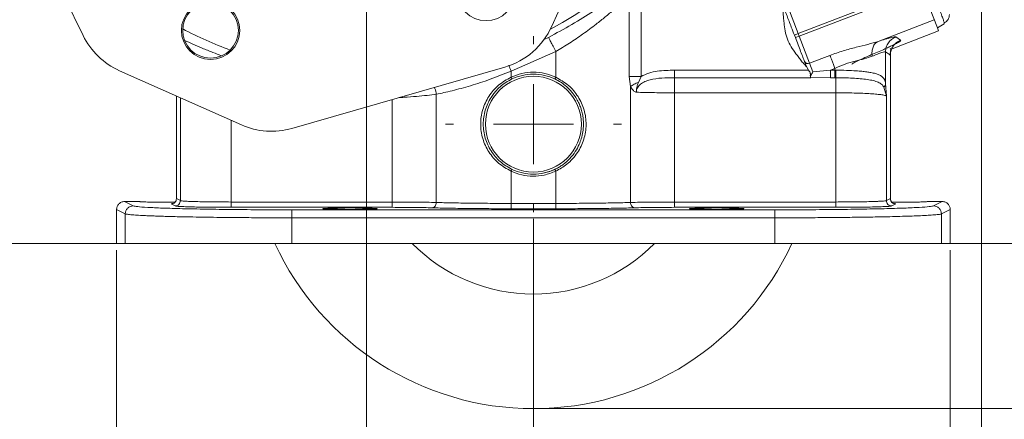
# Model space of a CAD drawing. Header units: inches. Extents: x 0.3 to 33.9, y 0.2 to 21.7.
# Tile 3 of 25: x 4 to 11.4, y 4.9 to 7.9. Entities that reach past the tile are written whole.
import ezdxf

# ---------------------------------------------------------------- set-up
doc = ezdxf.new("R2010")
doc.units = ezdxf.units.IN
doc.header["$MEASUREMENT"] = 0
doc.header["$PDSIZE"] = -1
doc.layers.add('SLD-0', color=7, linetype='Continuous', lineweight=15)
doc.styles.add('SLDTEXTSTYLE0', font='TXT', dxfattribs={"width": 0.75})
doc.dimstyles.new('SLDDIMSTYLE0', dxfattribs={"dimtxt": 0.25, "dimasz": 0.13, "dimexe": 0, "dimexo": 0.0625, "dimgap": 0.0625, "dimtad": 0, "dimtih": 1, "dimtoh": 1, "dimdec": 4, "dimrnd": 1e-09, "dimzin": 12, "dimdsep": 46, "dimtxsty": 'SLDTEXTSTYLE0', "dimsah": 1, "dimcen": 0.09, "dimadec": 0, "dimazin": 3, "dimtfac": 1, "dimtdec": 4, "dimtofl": 0, "dimtmove": 0, "dimatfit": 3, "dimfxl": 1, "dimfrac": 2, "dimtolj": 1, "dimtzin": 12, "dimarcsym": 0})
doc.dimstyles.new('SLDDIMSTYLE1', dxfattribs={"dimtxt": 0.25, "dimasz": 0.13, "dimexe": 0, "dimexo": 0.0625, "dimgap": 0.0625, "dimtad": 0, "dimtih": 1, "dimtoh": 1, "dimdec": 4, "dimrnd": 1e-09, "dimzin": 12, "dimdsep": 46, "dimtxsty": 'SLDTEXTSTYLE0', "dimsah": 1, "dimcen": 0.09, "dimadec": 0, "dimazin": 3, "dimtfac": 1, "dimtdec": 4, "dimtmove": 0, "dimatfit": 0, "dimfxl": 1, "dimfrac": 2, "dimtolj": 1, "dimtzin": 12, "dimarcsym": 0})

# ---------------------------------------------------------------- blocks, each defined once
blk = doc.blocks.new('*D10')
at = {"layer": 'SLD-0'}
for p, q in [((3.5638, 10.3853), (3.5638, 2.0898)), ((7.8938, 6.3962), (7.8938, 2.0898)), ((3.5638, 2.2148), (5.1101, 2.2148)), ((5.2497, 2.2516), (5.1989, 2.2516)), ((5.1989, 2.2516), (5.1989, 1.8547)), ((6.2079, 2.2516), (6.2587, 2.2516)), ((6.2587, 2.2516), (6.2587, 1.8547)), ((7.8938, 2.2148), (6.3475, 2.2148)), ((5.1989, 1.8547), (5.2497, 1.8547)), ((6.2587, 1.8547), (6.2079, 1.8547))]:
    blk.add_line(p, q, dxfattribs=at)
for points in [[(3.5638, 2.2148), (3.6938, 2.1948), (3.6938, 2.2348)], [(7.8938, 2.2148), (7.7638, 2.2348), (7.7638, 2.1948)]]:
    blk.add_solid(points, dxfattribs=at)
at = {"layer": 'SLD-0', "char_height": 0.25, "attachment_point": 1, "style": 'SLDTEXTSTYLE0'}
for s, insert in [('4.33', (5.3039, 2.6247, 0.0039)), ('110.0', (5.3131, 2.177, 0.0039))]:
    blk.add_mtext(s, dxfattribs=dict(at, insert=insert))
blk = doc.blocks.new('*D11')
at = {"layer": 'SLD-0'}
for p, q in [((7.4074, 13.8186), (15.3256, 13.8186)), ((15.2006, 13.8186), (15.2006, 9.8055)), ((14.7215, 9.4315), (14.6707, 9.4315)), ((14.6707, 9.4315), (14.6707, 9.0346)), ((15.6797, 9.4315), (15.7305, 9.4315)), ((15.7305, 9.4315), (15.7305, 9.0346)), ((14.6707, 9.0346), (14.7215, 9.0346)), ((15.7305, 9.0346), (15.6797, 9.0346)), ((15.2006, 4.9707), (15.2006, 8.9838)), ((7.9438, 4.9707), (15.3256, 4.9707))]:
    blk.add_line(p, q, dxfattribs=at)
for points in [[(15.2006, 13.8186), (15.1806, 13.6886), (15.2206, 13.6886)], [(15.2006, 4.9707), (15.2206, 5.1007), (15.1806, 5.1007)]]:
    blk.add_solid(points, dxfattribs=at)
at = {"layer": 'SLD-0', "char_height": 0.25, "attachment_point": 1, "style": 'SLDTEXTSTYLE0'}
for s, insert in [('8.85', (14.7758, 9.8045, 0.0039)), ('224.7', (14.785, 9.3568, 0.0039))]:
    blk.add_mtext(s, dxfattribs=dict(at, insert=insert))
blk = doc.blocks.new('*D12')
at = {"layer": 'SLD-0'}
for p, q in [((7.4074, 13.8186), (13.4358, 13.8186)), ((13.3108, 13.8186), (13.3108, 10.4255)), ((12.8317, 10.0515), (12.781, 10.0515)), ((12.781, 10.0515), (12.781, 9.6546)), ((13.7899, 10.0515), (13.8407, 10.0515)), ((13.8407, 10.0515), (13.8407, 9.6546)), ((12.781, 9.6546), (12.8317, 9.6546)), ((13.3108, 6.2107), (13.3108, 9.6038)), ((13.8407, 9.6546), (13.7899, 9.6546)), ((11.003, 6.2107), (13.4358, 6.2107))]:
    blk.add_line(p, q, dxfattribs=at)
for points in [[(13.3108, 13.8186), (13.2908, 13.6886), (13.3308, 13.6886)], [(13.3108, 6.2107), (13.3308, 6.3407), (13.2908, 6.3407)]]:
    blk.add_solid(points, dxfattribs=at)
at = {"layer": 'SLD-0', "char_height": 0.25, "attachment_point": 1, "style": 'SLDTEXTSTYLE0'}
for s, insert in [('7.61', (12.886, 10.4245, 0.0039)), ('193.2', (12.8952, 9.9768, 0.0039))]:
    blk.add_mtext(s, dxfattribs=dict(at, insert=insert))
blk = doc.blocks.new('*D13')
at = {"layer": 'SLD-0'}
for p, q in [((11.252, 8.0773), (11.252, 2.0898)), ((7.8938, 6.3962), (7.8938, 2.0898)), ((7.8938, 2.2148), (9.0465, 2.2148)), ((9.1861, 2.2516), (9.1354, 2.2516)), ((9.1354, 2.2516), (9.1354, 1.8547)), ((9.9596, 2.2516), (10.0104, 2.2516)), ((10.0104, 2.2516), (10.0104, 1.8547)), ((11.252, 2.2148), (10.0992, 2.2148)), ((9.1354, 1.8547), (9.1861, 1.8547)), ((10.0104, 1.8547), (9.9596, 1.8547))]:
    blk.add_line(p, q, dxfattribs=at)
for points in [[(7.8938, 2.2148), (8.0238, 2.1948), (8.0238, 2.2348)], [(11.252, 2.2148), (11.122, 2.2348), (11.122, 2.1948)]]:
    blk.add_solid(points, dxfattribs=at)
at = {"layer": 'SLD-0', "char_height": 0.25, "attachment_point": 1, "style": 'SLDTEXTSTYLE0'}
for s, insert in [('3.36', (9.1481, 2.6247, -0.972)), ('85.3', (9.2496, 2.177, -0.972))]:
    blk.add_mtext(s, dxfattribs=dict(at, insert=insert))
blk = doc.blocks.new('*D14')
at = {"layer": 'SLD-0'}
for p, q in [((7.8938, 6.3962), (7.8938, 3.2709)), ((4.7688, 6.1607), (4.7688, 3.2709)), ((4.7688, 3.3959), (5.8049, 3.3959)), ((5.9445, 3.4327), (5.8938, 3.4327)), ((5.8938, 3.4327), (5.8938, 3.0358)), ((6.718, 3.4327), (6.7688, 3.4327)), ((6.7688, 3.4327), (6.7688, 3.0358)), ((7.8938, 3.3959), (6.8576, 3.3959)), ((5.8938, 3.0358), (5.9445, 3.0358)), ((6.7688, 3.0358), (6.718, 3.0358))]:
    blk.add_line(p, q, dxfattribs=at)
for points in [[(4.7688, 3.3959), (4.8988, 3.3759), (4.8988, 3.4159)], [(7.8938, 3.3959), (7.7638, 3.4159), (7.7638, 3.3759)]]:
    blk.add_solid(points, dxfattribs=at)
at = {"layer": 'SLD-0', "char_height": 0.25, "attachment_point": 1, "style": 'SLDTEXTSTYLE0'}
for s, insert in [('3.13', (5.9064, 3.8058, -0.972)), ('79.4', (6.008, 3.3581, -0.972))]:
    blk.add_mtext(s, dxfattribs=dict(at, insert=insert))
blk = doc.blocks.new('*D15')
at = {"layer": 'SLD-0'}
for p, q in [((7.8938, 6.3962), (7.8938, 3.2709)), ((11.0188, 6.1607), (11.0188, 3.2709)), ((7.8938, 3.3959), (8.9299, 3.3959)), ((9.0695, 3.4327), (9.0188, 3.4327)), ((9.0188, 3.4327), (9.0188, 3.0358)), ((9.843, 3.4327), (9.8938, 3.4327)), ((9.8938, 3.4327), (9.8938, 3.0358)), ((11.0188, 3.3959), (9.9826, 3.3959)), ((9.0188, 3.0358), (9.0695, 3.0358)), ((9.8938, 3.0358), (9.843, 3.0358))]:
    blk.add_line(p, q, dxfattribs=at)
for points in [[(7.8938, 3.3959), (8.0238, 3.3759), (8.0238, 3.4159)], [(11.0188, 3.3959), (10.8888, 3.4159), (10.8888, 3.3759)]]:
    blk.add_solid(points, dxfattribs=at)
at = {"layer": 'SLD-0', "char_height": 0.25, "attachment_point": 1, "style": 'SLDTEXTSTYLE0'}
for s, insert in [('3.13', (9.0314, 3.8058, -0.972)), ('79.4', (9.133, 3.3581, -0.972))]:
    blk.add_mtext(s, dxfattribs=dict(at, insert=insert))
blk = doc.blocks.new('*D16')
at = {"layer": 'SLD-0'}
for p, q in [((6.6438, 9.3716), (6.6438, 4.2158)), ((7.8938, 6.3962), (7.8938, 4.2158)), ((6.882, 4.3776), (6.8313, 4.3776)), ((6.8313, 4.3776), (6.8313, 3.9807)), ((7.6555, 4.3776), (7.7063, 4.3776)), ((7.7063, 4.3776), (7.7063, 3.9807)), ((6.6438, 4.3408), (6.3938, 4.3408)), ((7.8938, 4.3408), (8.1438, 4.3408)), ((6.8313, 3.9807), (6.882, 3.9807)), ((7.7063, 3.9807), (7.6555, 3.9807))]:
    blk.add_line(p, q, dxfattribs=at)
for points in [[(6.6438, 4.3408), (6.5138, 4.3608), (6.5138, 4.3208)], [(7.8938, 4.3408), (8.0238, 4.3208), (8.0238, 4.3608)]]:
    blk.add_solid(points, dxfattribs=at)
at = {"layer": 'SLD-0', "char_height": 0.25, "attachment_point": 1, "style": 'SLDTEXTSTYLE0'}
for s, insert in [('1.25', (6.8439, 4.7507, -0.972)), ('31.8', (6.9455, 4.303, -0.972))]:
    blk.add_mtext(s, dxfattribs=dict(at, insert=insert))
blk = doc.blocks.new('*D17')
at = {"layer": 'SLD-0'}
for p, q in [((5.58, 10.4353), (2.1002, 10.4353)), ((2.2252, 10.4353), (2.2252, 8.7339)), ((1.7461, 8.3598), (1.6953, 8.3598)), ((1.6953, 8.3598), (1.6953, 7.963)), ((2.7043, 8.3598), (2.7551, 8.3598)), ((2.7551, 8.3598), (2.7551, 7.963)), ((1.6953, 7.963), (1.7461, 7.963)), ((2.2252, 6.2107), (2.2252, 7.9122)), ((2.7551, 7.963), (2.7043, 7.963)), ((4.7846, 6.2107), (2.1002, 6.2107))]:
    blk.add_line(p, q, dxfattribs=at)
for points in [[(2.2252, 10.4353), (2.2052, 10.3053), (2.2452, 10.3053)], [(2.2252, 6.2107), (2.2452, 6.3407), (2.2052, 6.3407)]]:
    blk.add_solid(points, dxfattribs=at)
at = {"layer": 'SLD-0', "char_height": 0.25, "attachment_point": 1, "style": 'SLDTEXTSTYLE0'}
for s, insert in [('4.22', (1.8004, 8.7329, -0.972)), ('107.3', (1.8096, 8.2852, -0.972))]:
    blk.add_mtext(s, dxfattribs=dict(at, insert=insert))
blk = doc.blocks.new('SW_CENTERMARKSYMBOL_1')
at = {"layer": 'SLD-0', "color": 0}
for p, q in [((0, 0.6), (0, 0.6595)), ((0, 0), (0, 0.3)), ((-0.6, 0), (-0.6595, 0)), ((0, 0), (-0.3, 0)), ((0, 0), (0, -0.3)), ((0, 0), (0.3, 0)), ((0.6, 0), (0.6595, 0)), ((0, -0.6), (0, -0.6595))]:
    blk.add_line(p, q, dxfattribs=at)

msp = doc.modelspace()

# ---------------------------------------------------------------- linework, layer by layer
at = {"color": 7, "linetype": 'Continuous', "lineweight": 15}
for p, q in [((4.51848, 7.77131), (3.79404, 9.26563)), ((8.67607, 9.28708), (8.03146, 7.84071)), ((10.80972, 8.12137), (9.88548, 7.76658)), ((8.6126, 7.46282), (8.6126, 8.06984)), ((8.70079, 7.46282), (8.70079, 8.06984)), ((10.92224, 7.82823), (10.81143, 8.11692)), ((9.80001, 7.98923), (9.87828, 7.78532)), ((10.48511, 8.01826), (9.87828, 7.78532)), ((10.89919, 7.88829), (10.47855, 7.72682)), ((10.92224, 7.82823), (10.9735, 7.85903)), ((10.92224, 7.82823), (10.93118, 7.80497)), ((10.97346, 7.86528), (10.9735, 7.85903)), ((9.85028, 7.77457), (9.87828, 7.78532)), ((9.85028, 7.77457), (9.85747, 7.75583)), ((9.88548, 7.76658), (9.85747, 7.75583)), ((9.87828, 7.78532), (9.88548, 7.76658)), ((9.88548, 7.76658), (9.96375, 7.56267)), ((10.93118, 7.80497), (10.57205, 7.66711)), ((10.61067, 7.75996), (10.64666, 7.73522)), ((7.72613, 7.50376), (8.06141, 7.65038)), ((8.06141, 7.65038), (8.06141, 7.45841)), ((9.96375, 7.56267), (10.11672, 7.62139)), ((10.53378, 7.64808), (10.53378, 7.41148)), ((10.53378, 7.64808), (10.56977, 7.62334)), ((10.56977, 7.62334), (10.56977, 6.54676)), ((10.57029, 6.54671), (10.57029, 7.62377)), ((7.67919, 7.53411), (6.08361, 7.07376)), ((9.93962, 7.53896), (9.94013, 7.53774)), ((9.94013, 7.53774), (9.9559, 7.51086)), ((9.94058, 7.53932), (9.94105, 7.53811)), ((9.94105, 7.53811), (9.9566, 7.51139)), ((9.96375, 7.56267), (9.98889, 7.49719)), ((5.70472, 7.10002), (4.79132, 7.5071)), ((7.72613, 7.45841), (7.72613, 7.50376)), ((7.73257, 7.44486), (7.72614, 7.45841)), ((8.06141, 7.45841), (8.05497, 7.44486)), ((8.6223, 7.38876), (8.6126, 7.46282)), ((8.70079, 7.46282), (8.68069, 7.41939)), ((9.9559, 7.51086), (8.95136, 7.51086)), ((9.97081, 7.45866), (9.97251, 7.45429)), ((9.97174, 7.45814), (9.97195, 7.45759)), ((9.97195, 7.45759), (9.97234, 7.45659)), ((9.97234, 7.45659), (9.97245, 7.45623)), ((9.97247, 7.45623), (10.12134, 7.45429)), ((9.98889, 7.49719), (10.12134, 7.51086)), ((10.12134, 7.51086), (10.1543, 7.52351)), ((10.1543, 7.51086), (10.12134, 7.51086)), ((10.1543, 7.52351), (10.1543, 7.51086)), ((10.16177, 7.51084), (10.1543, 7.51086)), ((8.6223, 6.51798), (8.6223, 7.38876)), ((9.97251, 7.45429), (8.95136, 7.45429)), ((10.12134, 7.45429), (10.1543, 7.45429)), ((10.16059, 7.45428), (10.1543, 7.45429)), ((10.52137, 7.38289), (10.54007, 7.31632)), ((10.53378, 7.41148), (10.54007, 7.31632)), ((5.21726, 7.31727), (5.21726, 6.54667)), ((7.16525, 6.51798), (7.16525, 7.32998)), ((8.95136, 6.5215), (8.95136, 7.34116)), ((8.95136, 7.34116), (10.16059, 7.34116)), ((10.16059, 7.34116), (10.16059, 6.5215)), ((10.54007, 7.31632), (10.54007, 6.53192)), ((7.72613, 6.51102), (7.72613, 6.75304)), ((7.72614, 6.75304), (7.73257, 6.76658)), ((8.06141, 6.75304), (8.05497, 6.76658)), ((8.06141, 6.75304), (8.06141, 6.51102)), ((4.82877, 6.52522), (4.89448, 6.49238)), ((4.82877, 6.52522), (4.94027, 6.52522)), ((4.94027, 6.52522), (4.95332, 6.52342)), ((5.20754, 6.49193), (5.17783, 6.50678)), ((5.21778, 6.54676), (5.24748, 6.53192)), ((5.62696, 6.5215), (6.83619, 6.5215)), ((7.72613, 6.51102), (8.06141, 6.51102)), ((8.95136, 6.5215), (10.16059, 6.5215)), ((10.54007, 6.53192), (10.56977, 6.54676)), ((10.57029, 6.54668), (10.57029, 6.54671)), ((10.60972, 6.50678), (10.58001, 6.49193)), ((10.84727, 6.52522), (10.95877, 6.52522)), ((10.89306, 6.49238), (10.95877, 6.52522)), ((4.76877, 6.46528), (4.83457, 6.4324)), ((4.76877, 6.21072), (4.76877, 6.46528)), ((4.83457, 6.4324), (4.83457, 6.21072)), ((6.83619, 6.48151), (5.62696, 6.48151)), ((6.08285, 6.46285), (9.70469, 6.46285)), ((8.06141, 6.47104), (7.72613, 6.47104)), ((10.16059, 6.48151), (8.95136, 6.48151)), ((11.01877, 6.46528), (10.95298, 6.4324)), ((10.95298, 6.4324), (10.95298, 6.21072)), ((11.01877, 6.21072), (11.01877, 6.46528)), ((9.70469, 6.40287), (6.08285, 6.40287)), ((6.08285, 6.40287), (6.08285, 6.21072)), ((9.70469, 6.40287), (9.70469, 6.21072)), ((4.76877, 6.21072), (4.83457, 6.21072)), ((4.83457, 6.21072), (6.08285, 6.21072)), ((6.08285, 6.21072), (9.70469, 6.21072)), ((9.70469, 6.21072), (10.95298, 6.21072)), ((10.95298, 6.21072), (11.01877, 6.21072))]:
    msp.add_line(p, q, dxfattribs=at)
at = {"color": 8, "linetype": 'Continuous', "lineweight": 15}
for p, q in [((7.97354, 7.74049), (8.00701, 7.75726)), ((10.42386, 7.62484), (10.41332, 7.61736)), ((5.21778, 6.54676), (5.21778, 7.31704)), ((5.24748, 6.53192), (5.24748, 7.3038)), ((6.83619, 7.29089), (6.83619, 6.5215)), ((5.62696, 6.5215), (5.62696, 7.13467))]:
    msp.add_line(p, q, dxfattribs=at)
at = {"color": 7, "linetype": 'Continuous', "lineweight": 15, "flags": 128}
msp.add_lwpolyline([(7.96352, 6.73676), (8.0222, 6.75287), (8.07775, 6.77838)], dxfattribs=at)
at = {"color": 7, "linetype": 'Continuous', "lineweight": 15}
for centre, radius in [((7.53882, 8.10104), 0.2185), ((5.47342, 7.80932), 0.2185), ((5.47342, 7.80932), 0.2085), ((7.89377, 7.10572), 0.3595)]:
    msp.add_circle(centre, radius, dxfattribs=at)
at = {"color": 8, "linetype": 'Continuous', "lineweight": 15}
for start, end in [(297.777832, 0), (242.204807, 249.752369)]:
    msp.add_arc((6.64377, 10.43532), 2.95632, start, end, dxfattribs=at)
at = {"color": 7, "linetype": 'Continuous', "lineweight": 15}
for centre, radius, start, end in [((7.5257, 8.06612), 0.55371, 286.093386, 335.978588), ((5.01673, 8.01285), 0.55371, 205.863791, 245.978588), ((9.95197, 7.5884), 0.0283, 205.117058, 294.596291), ((5.93012, 7.60578), 0.55371, 245.978588, 286.093386), ((7.89377, 7.10572), 2.135, 204.784327, 270), ((7.89377, 7.10572), 1.2755, 224.562398, 270), ((7.89377, 7.10572), 1.2755, 270, 315.437602), ((7.89377, 7.10572), 2.135, 270, 335.215673)]:
    msp.add_arc(centre, radius, start, end, dxfattribs=at)
for points, knots in [([(8.00701, 7.75726), (8.06593, 7.78856), (8.18393, 7.85124), (8.34738, 7.95474), (8.49736, 8.06058), (8.58046, 8.12704), (8.62209, 8.16034)], [0, 0, 0, 0, 0.2486008, 0.4977993, 0.7483564, 1, 1, 1, 1]), ([(8.06141, 7.65038), (8.09596, 7.67136), (8.16495, 7.71325), (8.26641, 7.78255), (8.35563, 7.84858), (8.43303, 7.91037), (8.49742, 7.96482), (8.55796, 8.01854), (8.59443, 8.05278), (8.6126, 8.06984)], [0, 0, 0, 0, 0.1620415, 0.3236402, 0.4991122, 0.624439, 0.7500882, 0.8754622, 1, 1, 1, 1]), ([(9.76622, 7.99073), (9.76595, 7.97911), (9.76542, 7.95644), (9.76673, 7.92438), (9.77008, 7.89502), (9.7734, 7.85575), (9.7795, 7.80468), (9.79566, 7.74272), (9.82518, 7.6859), (9.85629, 7.64167), (9.88323, 7.60666), (9.89953, 7.58257), (9.91449, 7.56436), (9.92998, 7.55453), (9.93642, 7.54413), (9.93962, 7.53896)], [0, 0, 0, 0, 0.0696248, 0.135872, 0.1920294, 0.2466448, 0.3720298, 0.4999181, 0.6277969, 0.7531801, 0.8237003, 0.8923513, 0.9276181, 0.9640204, 1, 1, 1, 1]), ([(9.78139, 7.95401), (9.78571, 7.94277), (9.79353, 7.92239), (9.80998, 7.87954), (9.82856, 7.83115), (9.84254, 7.79471), (9.85028, 7.77457)], [0, 0, 0, 0, 0.2756564, 0.5000015, 0.7235564, 1, 1, 1, 1]), ([(10.97353, 7.86513), (10.97923, 7.86838), (10.99062, 7.87487), (11.00296, 7.89029), (11.01112, 7.90867), (11.01189, 7.9226), (11.01228, 7.92953)], [0, 0, 0, 0, 0.2526516, 0.503903, 0.7531329, 1, 1, 1, 1]), ([(10.47855, 7.72682), (10.49699, 7.73267), (10.53392, 7.74437), (10.57392, 7.75536), (10.60181, 7.76141), (10.60772, 7.76044), (10.61067, 7.75996)], [0, 0, 0, 0, 0.2512882, 0.5031128, 0.7523636, 1, 1, 1, 1]), ([(10.11672, 7.62139), (10.1499, 7.63332), (10.21532, 7.65686), (10.3121, 7.6828), (10.40201, 7.70377), (10.45352, 7.71929), (10.47855, 7.72682)], [0, 0, 0, 0, 0.2652025, 0.5230816, 0.7683608, 1, 1, 1, 1]), ([(10.64666, 7.73522), (10.64706, 7.73458), (10.64787, 7.73329), (10.64442, 7.72957), (10.63881, 7.72547), (10.63269, 7.72161), (10.62746, 7.71852), (10.62148, 7.71514), (10.61473, 7.7115), (10.60163, 7.70465), (10.58064, 7.69427), (10.55074, 7.68028), (10.50323, 7.65873), (10.45792, 7.63938), (10.42386, 7.62484)], [0, 0, 0, 0, 0.0801911, 0.16075546, 0.24153273, 0.27973815, 0.31788535, 0.35604147, 0.3942736, 0.43264843, 0.55698983, 0.66167205, 0.74567937, 1, 1, 1, 1]), ([(10.47855, 7.72682), (10.47062, 7.72204), (10.45477, 7.71246), (10.43894, 7.68541), (10.4304, 7.65213), (10.43238, 7.62734), (10.43336, 7.61495)], [0, 0, 0, 0, 0.24999502, 0.50000176, 0.7499944, 1, 1, 1, 1]), ([(10.1543, 7.52351), (10.17961, 7.53511), (10.22978, 7.5581), (10.30594, 7.57956), (10.37651, 7.59515), (10.4144, 7.60834), (10.43336, 7.61495)], [0, 0, 0, 0, 0.2546965, 0.5046696, 0.7520292, 1, 1, 1, 1]), ([(10.42386, 7.62484), (10.40346, 7.61613), (10.36298, 7.59885), (10.31825, 7.57809), (10.2879, 7.56239), (10.28321, 7.55768), (10.28089, 7.55535)], [0, 0, 0, 0, 0.2558997, 0.507701, 0.7554299, 1, 1, 1, 1]), ([(10.43336, 7.61495), (10.4476, 7.62087), (10.47551, 7.63249), (10.50592, 7.64351), (10.52704, 7.64953), (10.53154, 7.64856), (10.53378, 7.64808)], [0, 0, 0, 0, 0.2576885, 0.5051676, 0.7534561, 1, 1, 1, 1]), ([(10.56839, 7.61841), (10.56838, 7.62208), (10.56835, 7.62956), (10.56952, 7.64363), (10.57177, 7.65853), (10.57301, 7.66938), (10.57025, 7.67174), (10.56885, 7.67293)], [0, 0, 0, 0, 0.09485142, 0.1934305, 0.41862635, 0.70662265, 1, 1, 1, 1]), ([(9.94058, 7.53932), (9.94056, 7.53932), (9.94054, 7.53932), (9.94042, 7.53928), (9.9403, 7.53923), (9.94014, 7.53917), (9.93992, 7.53908), (9.93974, 7.53901), (9.93962, 7.53896)], [0, 0, 0, 0, 0.2395307, 0.3684849, 0.499883, 0.6316154, 0.7605699, 1, 1, 1, 1]), ([(9.94013, 7.53774), (9.94026, 7.53779), (9.94053, 7.5379), (9.94084, 7.53802), (9.94102, 7.53809), (9.94104, 7.5381), (9.94105, 7.53811)], [0, 0, 0, 0, 0.2704717, 0.5624115, 0.7894763, 1, 1, 1, 1]), ([(7.16525, 7.32998), (7.20372, 7.33826), (7.28072, 7.35482), (7.42133, 7.39248), (7.57205, 7.44109), (7.67419, 7.48263), (7.72613, 7.50376)], [0, 0, 0, 0, 0.2490619, 0.4984723, 0.7449366, 1, 1, 1, 1]), ([(7.72613, 6.75304), (7.69355, 6.77157), (7.6286, 6.80851), (7.55625, 6.89446), (7.50943, 6.99505), (7.4934, 7.10572), (7.50946, 7.21638), (7.55623, 7.317), (7.62861, 7.40293), (7.69355, 7.43987), (7.72613, 7.45841)], [0, 0, 0, 0, 0.1260397, 0.251234, 0.3758464, 0.4999961, 0.6241569, 0.7487656, 0.8739621, 1, 1, 1, 1]), ([(8.06141, 7.45841), (8.03449, 7.46913), (7.98071, 7.49055), (7.89377, 7.49906), (7.80684, 7.49055), (7.75306, 7.46913), (7.72614, 7.45841)], [0, 0, 0, 0, 0.2502608, 0.5, 0.7497392, 1, 1, 1, 1]), ([(8.06141, 7.45841), (8.09429, 7.43968), (8.15982, 7.40235), (8.23251, 7.31531), (8.27909, 7.21345), (8.29421, 7.10156), (8.27667, 6.99008), (8.22711, 6.88721), (8.1535, 6.80426), (8.09009, 6.76899), (8.06141, 6.75304)], [0, 0, 0, 0, 0.1271949, 0.2535415, 0.3792696, 0.5045639, 0.6298636, 0.7556329, 0.8894805, 1, 1, 1, 1]), ([(8.95136, 7.51086), (8.90843, 7.50974), (8.84396, 7.50805), (8.75885, 7.49152), (8.72013, 7.47238), (8.70079, 7.46282)], [0, 0, 0, 0, 0.4994387, 0.7499912, 1, 1, 1, 1]), ([(9.9559, 7.51086), (9.95597, 7.51091), (9.95611, 7.51102), (9.95631, 7.51117), (9.95648, 7.5113), (9.95656, 7.51136), (9.9566, 7.51139)], [0, 0, 0, 0, 0.2455749, 0.500002, 0.7543596, 1, 1, 1, 1]), ([(9.9559, 7.51086), (9.95941, 7.50643), (9.96466, 7.49979), (9.96918, 7.48981), (9.97078, 7.47964), (9.9692, 7.46807), (9.97027, 7.46179), (9.97081, 7.45866)], [0, 0, 0, 0, 0.2510557, 0.3762507, 0.5013299, 0.7508188, 1, 1, 1, 1]), ([(9.9566, 7.51139), (9.96009, 7.50681), (9.96528, 7.50001), (9.96975, 7.48985), (9.97144, 7.47958), (9.97006, 7.46779), (9.97118, 7.46134), (9.97174, 7.45814)], [0, 0, 0, 0, 0.2538129, 0.3773737, 0.5041878, 0.7536359, 1, 1, 1, 1]), ([(9.97174, 7.45814), (9.9717, 7.45822), (9.97162, 7.45838), (9.97139, 7.45856), (9.97111, 7.45866), (9.97091, 7.45866), (9.97081, 7.45866)], [0, 0, 0, 0, 0.2450411, 0.5000504, 0.755489, 1, 1, 1, 1]), ([(9.98889, 7.49719), (9.98664, 7.49298), (9.98216, 7.48457), (9.97597, 7.47317), (9.97146, 7.46346), (9.9718, 7.45946), (9.97195, 7.45759)], [0, 0, 0, 0, 0.2519107, 0.5031458, 0.7668592, 1, 1, 1, 1]), ([(9.97245, 7.45623), (9.9725, 7.45593), (9.97261, 7.45532), (9.97254, 7.45464), (9.97251, 7.45429)], [0, 0, 0, 0, 0.5017616, 1, 1, 1, 1]), ([(10.16177, 7.51084), (10.1617, 7.50394), (10.16158, 7.49015), (10.16127, 7.47328), (10.16092, 7.46091), (10.1607, 7.45649), (10.16059, 7.45428)], [0, 0, 0, 0, 0.2797701, 0.55953659, 0.77976305, 1, 1, 1, 1]), ([(10.16177, 7.51084), (10.18869, 7.5105), (10.24089, 7.50984), (10.30567, 7.50667), (10.35535, 7.50265), (10.39254, 7.49834), (10.42729, 7.49274), (10.45842, 7.48549), (10.4848, 7.47619), (10.5094, 7.46253), (10.52789, 7.44392), (10.53192, 7.42171), (10.53378, 7.41148)], [0, 0, 0, 0, 0.1384614, 0.2684568, 0.3505384, 0.4289336, 0.5036872, 0.5926669, 0.6763058, 0.754763, 0.8870666, 1, 1, 1, 1]), ([(7.73257, 6.76658), (7.70184, 6.78443), (7.64039, 6.82012), (7.57233, 6.9028), (7.52834, 6.99944), (7.51324, 7.10575), (7.52836, 7.21188), (7.56249, 7.28745), (7.59264, 7.33059), (7.61475, 7.35785), (7.65549, 7.4005), (7.70175, 7.42712), (7.73257, 7.44486)], [0, 0, 0, 0, 0.1250461, 0.2499824, 0.3749591, 0.4998238, 0.6247015, 0.7496759, 0.7912522, 0.812322, 0.8749552, 1, 1, 1, 1]), ([(8.05497, 7.44486), (8.06995, 7.43701), (8.10164, 7.42039), (8.13641, 7.39325), (8.16449, 7.36654), (8.18814, 7.34005), (8.21203, 7.3066), (8.23186, 7.27061), (8.24576, 7.23788), (8.25624, 7.20564), (8.26387, 7.17252), (8.26852, 7.13709), (8.27068, 7.07791), (8.26093, 7.01484), (8.23608, 6.94832), (8.2084, 6.89747), (8.17253, 6.85202), (8.13708, 6.81878), (8.1078, 6.79668), (8.08161, 6.77999), (8.06367, 6.77096), (8.05497, 6.76658)], [0, 0, 0, 0, 0.0596598, 0.1262767, 0.155335, 0.1973948, 0.2524495, 0.3013191, 0.3433951, 0.3786823, 0.4215252, 0.4635689, 0.5048492, 0.6306148, 0.6852356, 0.756781, 0.8357859, 0.8903055, 0.9290687, 0.965623, 1, 1, 1, 1]), ([(8.6223, 7.38876), (8.63051, 7.39424), (8.64694, 7.40522), (8.66944, 7.41466), (8.68069, 7.41939)], [0, 0, 0, 0, 0.50000002, 1, 1, 1, 1]), ([(8.66539, 7.34518), (8.66274, 7.34583), (8.65274, 7.34829), (8.6366, 7.36229), (8.62737, 7.37938), (8.6223, 7.38876)], [0, 0, 0, 0, 0.13988317, 0.52827002, 1, 1, 1, 1]), ([(8.68069, 7.41939), (8.67793, 7.41162), (8.6734, 7.39891), (8.6685, 7.37856), (8.66625, 7.36335), (8.66558, 7.35267), (8.66547, 7.34934), (8.66542, 7.34782), (8.6654, 7.34657), (8.66536, 7.34551), (8.66537, 7.34517), (8.66537, 7.34514), (8.66538, 7.34514), (8.66538, 7.34514), (8.66538, 7.34514), (8.66538, 7.34514), (8.66538, 7.34514), (8.66538, 7.34514), (8.66538, 7.34516), (8.66539, 7.34517), (8.66539, 7.34518)], [0, 0, 0, 0, 0.3253722, 0.5325992, 0.8280117, 0.9269727, 0.9496367, 0.9579264, 0.9861998, 0.9982874, 0.9991655, 0.9993553, 0.9993767, 0.9993841, 0.99939, 0.9993956, 0.9994023, 0.9994222, 0.999613, 1, 1, 1, 1]), ([(8.95136, 7.45429), (8.91971, 7.45389), (8.85821, 7.45311), (8.78328, 7.4444), (8.7296, 7.42694), (8.69595, 7.4075), (8.67539, 7.384), (8.66654, 7.36216), (8.66577, 7.35082), (8.66539, 7.34518)], [0, 0, 0, 0, 0.2838417, 0.5517745, 0.675697, 0.7915948, 0.8985944, 0.9495968, 1, 1, 1, 1]), ([(10.16059, 7.45428), (10.18199, 7.45406), (10.2248, 7.45362), (10.28698, 7.45124), (10.34528, 7.44731), (10.39799, 7.44136), (10.44336, 7.43293), (10.4797, 7.42114), (10.5068, 7.40605), (10.51655, 7.39055), (10.52137, 7.38289)], [0, 0, 0, 0, 0.1246945, 0.2493649, 0.3746842, 0.5003337, 0.6263103, 0.7524234, 0.8775849, 1, 1, 1, 1]), ([(10.53378, 7.41148), (10.53308, 7.40635), (10.53168, 7.39609), (10.52481, 7.38729), (10.52137, 7.38289)], [0, 0, 0, 0, 0.4999985, 1, 1, 1, 1]), ([(8.95136, 7.34116), (8.92626, 7.34121), (8.8755, 7.34131), (8.80094, 7.3421), (8.72879, 7.34333), (8.68667, 7.34456), (8.66539, 7.34518)], [0, 0, 0, 0, 0.2417603, 0.4890079, 0.7417517, 1, 1, 1, 1]), ([(10.54007, 7.31632), (10.53829, 7.31761), (10.535, 7.31999), (10.52207, 7.3232), (10.50201, 7.3267), (10.47071, 7.33036), (10.42235, 7.33417), (10.36496, 7.33723), (10.29942, 7.33947), (10.2306, 7.34089), (10.18372, 7.34107), (10.16059, 7.34116)], [0, 0, 0, 0, 0.0976362, 0.1811178, 0.2504354, 0.3807762, 0.5004951, 0.6301211, 0.7565696, 0.8798567, 1, 1, 1, 1]), ([(7.72614, 6.75304), (7.7524, 6.74252), (7.80491, 6.72149), (7.88978, 6.71262), (7.97749, 6.71995), (8.03261, 6.74168), (8.06141, 6.75304)], [0, 0, 0, 0, 0.244375, 0.4886014, 0.7328645, 1, 1, 1, 1]), ([(4.82877, 6.52522), (4.82451, 6.52495), (4.8162, 6.52444), (4.80121, 6.51942), (4.78512, 6.50844), (4.77149, 6.48885), (4.76968, 6.47316), (4.76877, 6.46528)], [0, 0, 0, 0, 0.13627144, 0.26533819, 0.50086393, 0.74926976, 1, 1, 1, 1]), ([(5.2061, 6.5202), (5.18546, 6.52006), (5.1397, 6.51973), (5.07824, 6.52009), (5.03105, 6.52073), (4.99225, 6.52156), (4.96253, 6.52266), (4.94361, 6.52397), (4.94143, 6.52478), (4.94027, 6.52522)], [0, 0, 0, 0, 0.1661448, 0.3683425, 0.4741878, 0.5828907, 0.7578994, 0.8706504, 1, 1, 1, 1]), ([(5.21725, 6.54734), (5.21715, 6.54517), (5.21695, 6.54082), (5.21521, 6.53414), (5.21225, 6.52761), (5.20638, 6.51927), (5.20325, 6.51686), (5.20093, 6.51507)], [0, 0, 0, 0, 0.1134355, 0.2278777, 0.3546249, 0.5187059, 1, 1, 1, 1]), ([(5.62696, 6.5215), (5.60307, 6.52154), (5.55499, 6.52161), (5.4859, 6.52222), (5.42128, 6.52317), (5.36496, 6.52444), (5.31687, 6.52603), (5.28556, 6.52756), (5.26549, 6.52903), (5.25255, 6.53038), (5.24926, 6.53138), (5.24748, 6.53192)], [0, 0, 0, 0, 0.1241767, 0.2499053, 0.3723244, 0.4998349, 0.6193186, 0.7498019, 0.8189627, 0.9023653, 1, 1, 1, 1]), ([(7.16525, 6.51798), (7.14266, 6.51851), (7.09862, 6.51955), (7.01678, 6.52065), (6.92893, 6.52136), (6.86695, 6.52145), (6.83619, 6.5215)], [0, 0, 0, 0, 0.2564989, 0.5000205, 0.7518993, 1, 1, 1, 1]), ([(7.13533, 6.47799), (7.13921, 6.47867), (7.14696, 6.48002), (7.15678, 6.4893), (7.16372, 6.50243), (7.16474, 6.5128), (7.16525, 6.51798)], [0, 0, 0, 0, 0.2500136, 0.4999975, 0.7500112, 1, 1, 1, 1]), ([(7.72613, 6.51102), (7.67371, 6.51111), (7.56806, 6.51129), (7.41831, 6.5127), (7.2788, 6.51487), (7.20375, 6.51692), (7.16525, 6.51798)], [0, 0, 0, 0, 0.2480983, 0.4999724, 0.7435162, 1, 1, 1, 1]), ([(8.6223, 6.51798), (8.5838, 6.51692), (8.50874, 6.51487), (8.36923, 6.5127), (8.21948, 6.51129), (8.11384, 6.51111), (8.06141, 6.51102)], [0, 0, 0, 0, 0.2564854, 0.5000276, 0.7519031, 1, 1, 1, 1]), ([(8.95136, 6.5215), (8.9206, 6.52145), (8.85862, 6.52136), (8.77076, 6.52065), (8.68892, 6.51955), (8.64489, 6.51851), (8.6223, 6.51798)], [0, 0, 0, 0, 0.2481199, 0.4999798, 0.7435244, 1, 1, 1, 1]), ([(8.65221, 6.47799), (8.64787, 6.47883), (8.63919, 6.48051), (8.62941, 6.49122), (8.62351, 6.5043), (8.6227, 6.51342), (8.6223, 6.51798)], [0, 0, 0, 0, 0.2796343, 0.5592488, 0.7796372, 1, 1, 1, 1]), ([(10.54007, 6.53192), (10.53699, 6.53114), (10.53155, 6.52976), (10.50851, 6.52798), (10.48277, 6.52661), (10.45438, 6.52548), (10.41634, 6.5243), (10.36626, 6.52317), (10.30164, 6.52222), (10.23256, 6.52161), (10.18448, 6.52154), (10.16059, 6.5215)], [0, 0, 0, 0, 0.14097629, 0.24998205, 0.33829302, 0.42168585, 0.50015974, 0.62768132, 0.75009228, 0.87582524, 1, 1, 1, 1]), ([(10.5885, 6.51382), (10.58842, 6.51395), (10.58825, 6.51426), (10.58493, 6.51636), (10.58163, 6.51926), (10.57943, 6.52153), (10.57734, 6.52415), (10.57545, 6.52707), (10.57385, 6.53017), (10.57099, 6.53723), (10.57061, 6.54277), (10.57029, 6.54734)], [0, 0, 0, 0, 0.1734373, 0.4055696, 0.4879675, 0.5536641, 0.6080802, 0.6571676, 0.70611, 0.7580632, 1, 1, 1, 1]), ([(10.84727, 6.52522), (10.84611, 6.52478), (10.84394, 6.52397), (10.82502, 6.52266), (10.7953, 6.52156), (10.7565, 6.52073), (10.70931, 6.52009), (10.64762, 6.51973), (10.60163, 6.52006), (10.58077, 6.52021)], [0, 0, 0, 0, 0.1291138, 0.2416603, 0.4163554, 0.5248605, 0.630514, 0.832348, 1, 1, 1, 1]), ([(11.01877, 6.46528), (11.01786, 6.47316), (11.01605, 6.48885), (11.00243, 6.50844), (10.98634, 6.51942), (10.97135, 6.52444), (10.96304, 6.52495), (10.95877, 6.52522)], [0, 0, 0, 0, 0.2507143, 0.499136, 0.7346428, 0.8637143, 1, 1, 1, 1]), ([(6.08285, 6.40287), (6.03238, 6.40292), (5.93053, 6.40301), (5.77868, 6.40376), (5.64166, 6.40484), (5.52055, 6.40618), (5.41513, 6.40765), (5.31475, 6.40939), (5.23384, 6.41112), (5.16976, 6.41273), (5.11976, 6.41414), (5.07188, 6.41568), (5.02666, 6.41733), (4.98466, 6.4191), (4.93988, 6.42132), (4.89385, 6.42422), (4.85125, 6.42803), (4.84041, 6.43087), (4.83457, 6.4324)], [0, 0, 0, 0, 0.0797594, 0.1609378, 0.2435358, 0.3064348, 0.3701337, 0.4346327, 0.499932, 0.5385023, 0.5783171, 0.6193764, 0.6616802, 0.7052285, 0.7500212, 0.819044, 0.9023736, 1, 1, 1, 1]), ([(4.89448, 6.49238), (4.90257, 6.49042), (4.91874, 6.48649), (4.99615, 6.48089), (5.10962, 6.47575), (5.2588, 6.47127), (5.43742, 6.46761), (5.63923, 6.46491), (5.85699, 6.46318), (6.00757, 6.46296), (6.08285, 6.46285)], [0, 0, 0, 0, 0.1250265, 0.250039, 0.3750523, 0.5000532, 0.6250508, 0.7500358, 0.8750205, 1, 1, 1, 1]), ([(5.62696, 6.48151), (5.60039, 6.48155), (5.54724, 6.48163), (5.47039, 6.48224), (5.39915, 6.48319), (5.33612, 6.48448), (5.28346, 6.48607), (5.24342, 6.48788), (5.21608, 6.48986), (5.21039, 6.49124), (5.20754, 6.49193)], [0, 0, 0, 0, 0.1249802, 0.2499628, 0.3749511, 0.4999461, 0.6249496, 0.7499605, 0.8749782, 1, 1, 1, 1]), ([(6.51877, 6.47654), (6.54471, 6.47646), (6.58423, 6.47635), (6.63152, 6.47568), (6.67026, 6.47486), (6.70021, 6.47376), (6.71848, 6.47245), (6.7243, 6.47121), (6.71848, 6.46996), (6.70021, 6.46865), (6.67026, 6.46755), (6.63152, 6.46673), (6.58423, 6.46608), (6.51877, 6.46575), (6.45332, 6.46608), (6.40603, 6.46673), (6.36729, 6.46755), (6.33734, 6.46865), (6.31906, 6.46996), (6.31325, 6.47121), (6.31906, 6.47245), (6.33734, 6.47376), (6.36729, 6.47486), (6.40603, 6.47568), (6.45332, 6.47635), (6.49284, 6.47646), (6.51877, 6.47654)], [0, 0, 0, 0, 0.0606216, 0.0923553, 0.1249455, 0.1774153, 0.2112194, 0.25, 0.28878, 0.3225839, 0.3750545, 0.4076445, 0.4393781, 0.5, 0.5606213, 0.5923551, 0.6249455, 0.6774153, 0.7112194, 0.75, 0.78878, 0.8225839, 0.8750545, 0.9076448, 0.9393784, 1, 1, 1, 1]), ([(7.13533, 6.47799), (7.11535, 6.47851), (7.07538, 6.47956), (7.00124, 6.48065), (6.92071, 6.48138), (6.86437, 6.48147), (6.83619, 6.48151)], [0, 0, 0, 0, 0.2500203, 0.5000254, 0.7500158, 1, 1, 1, 1]), ([(7.72613, 6.47104), (7.67049, 6.47113), (7.5592, 6.4713), (7.40016, 6.47273), (7.25373, 6.4749), (7.1748, 6.47696), (7.13533, 6.47799)], [0, 0, 0, 0, 0.2499842, 0.4999746, 0.7499797, 1, 1, 1, 1]), ([(8.65221, 6.47799), (8.61275, 6.47696), (8.53382, 6.4749), (8.38739, 6.47273), (8.22834, 6.4713), (8.11705, 6.47113), (8.06141, 6.47104)], [0, 0, 0, 0, 0.2500216, 0.5000256, 0.7500157, 1, 1, 1, 1]), ([(8.95136, 6.48151), (8.92318, 6.48147), (8.86683, 6.48138), (8.7863, 6.48065), (8.71216, 6.47956), (8.6722, 6.47851), (8.65221, 6.47799)], [0, 0, 0, 0, 0.2499823, 0.499974, 0.7499778, 1, 1, 1, 1]), ([(9.26877, 6.47654), (9.29471, 6.47646), (9.33423, 6.47635), (9.38152, 6.47568), (9.42026, 6.47486), (9.45021, 6.47376), (9.46848, 6.47245), (9.4743, 6.47121), (9.46848, 6.46996), (9.45021, 6.46865), (9.42026, 6.46755), (9.38152, 6.46673), (9.33423, 6.46608), (9.26877, 6.46575), (9.20332, 6.46608), (9.15603, 6.46673), (9.11729, 6.46755), (9.08734, 6.46865), (9.06906, 6.46996), (9.06325, 6.47121), (9.06906, 6.47245), (9.08734, 6.47376), (9.11729, 6.47486), (9.15603, 6.47568), (9.20332, 6.47635), (9.24284, 6.47646), (9.26877, 6.47654)], [0, 0, 0, 0, 0.0606216, 0.0923553, 0.1249455, 0.1774153, 0.2112194, 0.25, 0.28878, 0.3225839, 0.3750545, 0.4076445, 0.4393781, 0.5, 0.5606213, 0.5923551, 0.6249455, 0.6774153, 0.7112194, 0.75, 0.78878, 0.8225839, 0.8750545, 0.9076448, 0.9393784, 1, 1, 1, 1]), ([(9.70469, 6.46285), (9.77998, 6.46296), (9.93056, 6.46318), (10.14832, 6.46491), (10.35013, 6.46761), (10.52874, 6.47127), (10.67792, 6.47575), (10.79139, 6.48089), (10.8688, 6.48649), (10.88497, 6.49042), (10.89306, 6.49238)], [0, 0, 0, 0, 0.1249795, 0.2499642, 0.3749492, 0.4999468, 0.6249477, 0.749961, 0.8749735, 1, 1, 1, 1]), ([(10.95298, 6.4324), (10.9506, 6.43161), (10.946, 6.43007), (10.93096, 6.42788), (10.91194, 6.42588), (10.88977, 6.42408), (10.86583, 6.42246), (10.83183, 6.42049), (10.78381, 6.41821), (10.71709, 6.41568), (10.64438, 6.41342), (10.55372, 6.41107), (10.4412, 6.40875), (10.30369, 6.40661), (10.15865, 6.40494), (10.00887, 6.40376), (9.85702, 6.40301), (9.75517, 6.40292), (9.70469, 6.40287)], [0, 0, 0, 0, 0.05063629, 0.09769255, 0.14116842, 0.18106361, 0.21737781, 0.25011076, 0.31681632, 0.38072437, 0.44183474, 0.50014728, 0.58700694, 0.67244551, 0.75646352, 0.83906153, 0.92024015, 1, 1, 1, 1]), ([(10.58001, 6.49193), (10.57716, 6.49124), (10.57147, 6.48986), (10.54412, 6.48788), (10.50409, 6.48607), (10.45142, 6.48448), (10.38839, 6.48319), (10.31716, 6.48224), (10.2403, 6.48163), (10.18716, 6.48155), (10.16059, 6.48151)], [0, 0, 0, 0, 0.1250225, 0.2500397, 0.3750512, 0.5000538, 0.6250493, 0.7500369, 0.8750198, 1, 1, 1, 1])]:
    msp.add_open_spline(points, degree=3, knots=knots, dxfattribs=at)
at = {"color": 8, "linetype": 'Continuous', "lineweight": 15}
for points, knots in [([(10.86269, 8.14772), (10.87056, 8.12945), (10.88598, 8.09367), (10.90439, 8.04963), (10.91827, 8.01585), (10.93181, 7.98237), (10.94663, 7.94463), (10.96068, 7.90703), (10.96935, 7.88113), (10.97347, 7.86746), (10.97346, 7.86536), (10.97346, 7.86528)], [0, 0, 0, 0, 0.1396431, 0.2733045, 0.3476844, 0.4214932, 0.5673068, 0.7131241, 0.8611161, 0.9947795, 1, 1, 1, 1]), ([(5.28154, 7.7333), (5.30037, 7.72483), (5.33857, 7.70765), (5.41053, 7.67651), (5.48305, 7.64647), (5.53329, 7.62741), (5.55453, 7.61935)], [0, 0, 0, 0, 0.2635215, 0.5344183, 0.8031297, 1, 1, 1, 1]), ([(7.71004, 7.54735), (7.71021, 7.54688), (7.71481, 7.53443), (7.72058, 7.5188), (7.72613, 7.50376)], [0, 0, 0, 0, 0.0379882, 1, 1, 1, 1]), ([(7.15102, 7.38172), (7.15279, 7.37863), (7.16148, 7.36346), (7.16358, 7.34483), (7.16525, 7.32998)], [0, 0, 0, 0, 0.2036353, 1, 1, 1, 1]), ([(6.88488, 7.30494), (6.89804, 7.30563), (6.94368, 7.30802), (7.01663, 7.31383), (7.09947, 7.32183), (7.14334, 7.32727), (7.16525, 7.32998)], [0, 0, 0, 0, 0.122439, 0.4245899, 0.7126556, 1, 1, 1, 1]), ([(5.17783, 6.50678), (5.17683, 6.50774), (5.17562, 6.50891), (5.19098, 6.50998), (5.19359, 6.51016)], [0, 0, 0, 0, 0.829432, 1, 1, 1, 1]), ([(10.59395, 6.51016), (10.59657, 6.50998), (10.61193, 6.50891), (10.61072, 6.50774), (10.60972, 6.50678)], [0, 0, 0, 0, 0.170568, 1, 1, 1, 1])]:
    msp.add_open_spline(points, degree=3, knots=knots, dxfattribs=at)
at = {"color": 7, "linetype": 'Continuous', "lineweight": 15}
for points in [[(8.00701, 7.75726), (8.00803, 7.75525), (8.01008, 7.75122), (8.02275, 7.72633), (8.04049, 7.69149), (8.05444, 7.66408), (8.06141, 7.65038)], [(9.85747, 7.75583), (9.86445, 7.73763), (9.87843, 7.70123), (9.89783, 7.65068), (9.91475, 7.60661), (9.92248, 7.58646), (9.92635, 7.57639)], [(10.61067, 7.75996), (10.59982, 7.75465), (10.57813, 7.74404), (10.55359, 7.71682), (10.53698, 7.68416), (10.53484, 7.66011), (10.53378, 7.64808)], [(10.64666, 7.73522), (10.63582, 7.72991), (10.61413, 7.7193), (10.58959, 7.69208), (10.57298, 7.65942), (10.57084, 7.63537), (10.56977, 7.62334)], [(10.11672, 7.62139), (10.11883, 7.6159), (10.12305, 7.6049), (10.13228, 7.58087), (10.14286, 7.5533), (10.15049, 7.53344), (10.1543, 7.52351)], [(9.92635, 7.57639), (9.9283, 7.57131), (9.9322, 7.56115), (9.93779, 7.5466), (9.94058, 7.53932)], [(7.73257, 7.44486), (7.75843, 7.45518), (7.81014, 7.47583), (7.89377, 7.48392), (7.97741, 7.47583), (8.02912, 7.45518), (8.05497, 7.44486)], [(8.6126, 7.46282), (8.61856, 7.46282), (8.63048, 7.46282), (8.65235, 7.46282), (8.67601, 7.46282), (8.69253, 7.46282), (8.70079, 7.46282)], [(8.95136, 7.51086), (8.95136, 7.5047), (8.95136, 7.49238), (8.95136, 7.47573), (8.95136, 7.46201), (8.95136, 7.45686), (8.95136, 7.45429)], [(10.12134, 7.45429), (10.12134, 7.45686), (10.12134, 7.46201), (10.12134, 7.47573), (10.12134, 7.49238), (10.12134, 7.5047), (10.12134, 7.51086)], [(10.1543, 7.45429), (10.1543, 7.45686), (10.1543, 7.46201), (10.1543, 7.47573), (10.1543, 7.49238), (10.1543, 7.5047), (10.1543, 7.51086)], [(8.95136, 7.45429), (8.95136, 7.44915), (8.95136, 7.43887), (8.95136, 7.41141), (8.95136, 7.37812), (8.95136, 7.35348), (8.95136, 7.34116)], [(10.16059, 7.34116), (10.16059, 7.35347), (10.16059, 7.3781), (10.16059, 7.41139), (10.16059, 7.43885), (10.16059, 7.44913), (10.16059, 7.45428)], [(8.05497, 6.76658), (8.02912, 6.75626), (7.97741, 6.73561), (7.89377, 6.72753), (7.81014, 6.73561), (7.75843, 6.75626), (7.73257, 6.76658)], [(5.17783, 6.50678), (5.18306, 6.50738), (5.19352, 6.5086), (5.20672, 6.51785), (5.21596, 6.53106), (5.21717, 6.54153), (5.21778, 6.54676)], [(5.24748, 6.53192), (5.24687, 6.52669), (5.24566, 6.51622), (5.23642, 6.50301), (5.22323, 6.49376), (5.21277, 6.49254), (5.20754, 6.49193)], [(5.62696, 6.48151), (5.62696, 6.48223), (5.62696, 6.48366), (5.62696, 6.49296), (5.62696, 6.50604), (5.62696, 6.51634), (5.62696, 6.5215)], [(6.83619, 6.5215), (6.83619, 6.51634), (6.83619, 6.50604), (6.83619, 6.49296), (6.83619, 6.48366), (6.83619, 6.48223), (6.83619, 6.48151)], [(7.72613, 6.47104), (7.72613, 6.47175), (7.72613, 6.47318), (7.72613, 6.48248), (7.72613, 6.49556), (7.72613, 6.50587), (7.72613, 6.51102)], [(8.06141, 6.51102), (8.06141, 6.50587), (8.06141, 6.49556), (8.06141, 6.48248), (8.06141, 6.47318), (8.06141, 6.47175), (8.06141, 6.47104)], [(8.95136, 6.48151), (8.95136, 6.48223), (8.95136, 6.48366), (8.95136, 6.49296), (8.95136, 6.50604), (8.95136, 6.51634), (8.95136, 6.5215)], [(10.16059, 6.5215), (10.16059, 6.51634), (10.16059, 6.50604), (10.16059, 6.49296), (10.16059, 6.48366), (10.16059, 6.48223), (10.16059, 6.48151)], [(10.58001, 6.49193), (10.57478, 6.49254), (10.56432, 6.49376), (10.55112, 6.50301), (10.54188, 6.51622), (10.54067, 6.52669), (10.54007, 6.53192)], [(10.56977, 6.54676), (10.57038, 6.54153), (10.57159, 6.53106), (10.58083, 6.51785), (10.59403, 6.5086), (10.60449, 6.50738), (10.60972, 6.50678)], [(4.89448, 6.49238), (4.88664, 6.49147), (4.87095, 6.48965), (4.85116, 6.47578), (4.8373, 6.45596), (4.83548, 6.44026), (4.83457, 6.4324)], [(6.08285, 6.46285), (6.08285, 6.46178), (6.08285, 6.45963), (6.08285, 6.44569), (6.08285, 6.42607), (6.08285, 6.4106), (6.08285, 6.40287)], [(9.70469, 6.46285), (9.70469, 6.46178), (9.70469, 6.45963), (9.70469, 6.44569), (9.70469, 6.42607), (9.70469, 6.4106), (9.70469, 6.40287)], [(10.89306, 6.49238), (10.90091, 6.49147), (10.9166, 6.48965), (10.93639, 6.47578), (10.95025, 6.45596), (10.95207, 6.44026), (10.95298, 6.4324)]]:
    msp.add_open_spline(points, degree=3, dxfattribs=at)
at = {"layer": 'SLD-0'}
msp.add_point((7.89377, 4.97072), dxfattribs=at)

# ---------------------------------------------------------------- block references
msp.add_blockref('SW_CENTERMARKSYMBOL_1', (7.89377, 7.10572), dxfattribs=at)

# ---------------------------------------------------------------- dimensions: what is measured, and where the dimension line sits
for base, p1, p2, picture, middle in [((15.2006, 13.81858), (7.89377, 4.97072), (7.35743, 13.81858), '*D11', (15.2006, 9.39465)), ((13.31083, 6.21072), (7.35743, 13.81858), (10.95298, 6.21072), '*D12', (13.31083, 10.01465)), ((2.22519, 6.21072), (5.63002, 10.43532), (4.83457, 6.21072), '*D17', (2.22519, 8.32302))]:
    dim = msp.add_linear_dim(base=base, p1=p1, p2=p2, angle=90, dimstyle='SLDDIMSTYLE0', dxfattribs=at)
    dim.commit()
    dim.dimension.update_dxf_attribs({"geometry": picture, "text_midpoint": middle, "dimtype": 160})
for base, p1, p2, dimstyle, picture, middle in [((7.89377, 2.21482), (3.56377, 10.43532), (7.89377, 6.44622), 'SLDDIMSTYLE0', '*D10', (5.72877, 2.21482)), ((7.89377, 4.3408), (6.64377, 9.42157), (7.89377, 6.44622), 'SLDDIMSTYLE1', '*D16', (7.26877, 4.3408)), ((11.25199, 2.21482), (7.89377, 6.44622), (11.25199, 8.12725), 'SLDDIMSTYLE0', '*D13', (9.57288, 2.21482)), ((4.76877, 3.39592), (7.89377, 6.44622), (4.76877, 6.21072), 'SLDDIMSTYLE0', '*D14', (6.33127, 3.39592)), ((11.01877, 3.39592), (7.89377, 6.44622), (11.01877, 6.21072), 'SLDDIMSTYLE0', '*D15', (9.45627, 3.39592))]:
    dim = msp.add_linear_dim(base=base, p1=p1, p2=p2, dimstyle=dimstyle, dxfattribs=at)
    dim.commit()
    dim.dimension.update_dxf_attribs({"geometry": picture, "text_midpoint": middle, "dimtype": 160})

doc.saveas('drawing.dxf')
